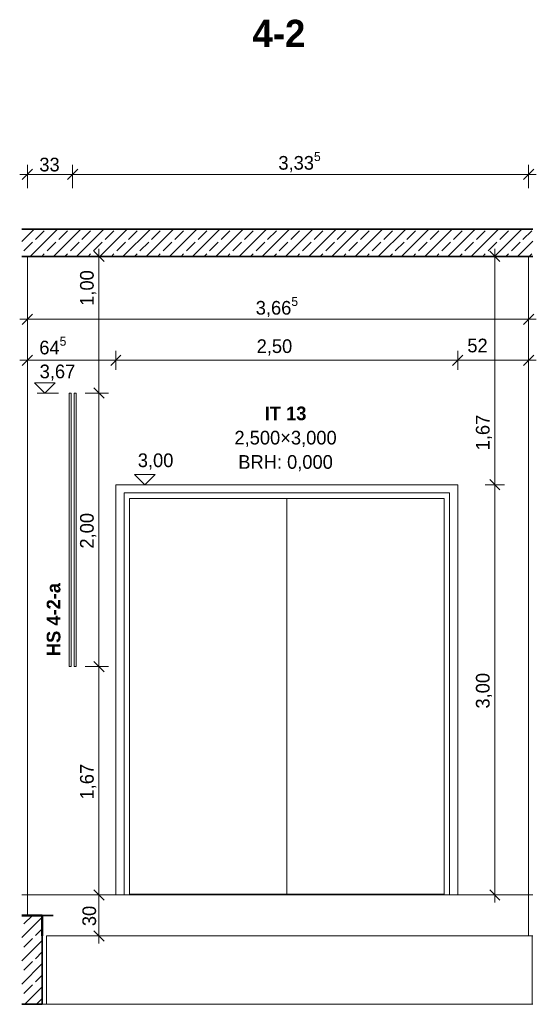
# Model space of a CAD drawing. Extents: x -22247 to 536407, y -187892 to 17509.
# Tile 52 of 75: x 408155 to 411932, y -185776 to -178575. Entities that reach past the tile are written whole.
import ezdxf
from ezdxf.lldxf.tags import DXFTag

# ---------------------------------------------------------------- set-up
doc = ezdxf.new("R2010")
doc.units = 0
doc.header["$LTSCALE"] = 50
for name, color, linetype, lineweight in [('01 Allgemein Beschriftung', 7, 'Continuous', 25), ('01 Bemaßung einbauteile', 7, 'Continuous', 25), ('01AFU Allgemein Bemaßung', 7, 'Continuous', 25), ('20 Bodenplatte', 7, 'Continuous', 25), ('20 Dach Stb-Decke', 7, 'Continuous', 25), ('20 Einbauteile - Halfenschienen', 7, 'Continuous', 25), ('20 Fenster Texte', 7, 'Continuous', 25), ('20 Fundament', 7, 'Continuous', 25), ('20 Innenwände', 7, 'Continuous', 25)]:
    doc.layers.add(name, color=color, linetype=linetype, lineweight=lineweight)
doc.styles.add('ERSTELLTER_STIL_2', font='GOTHIC.TTF')
doc.styles.add('ERSTELLTER_STIL_3', font='txt')
tags = doc.linetypes.add('Untersicht', pattern=[0.4, 0.3, -0.1]).pattern_tags.tags
tags[6:7] = [DXFTag(74, 4), DXFTag(75, 0), DXFTag(340, '0'), DXFTag(46, 1.0), DXFTag(50, 0.0), DXFTag(44, 0.0), DXFTag(45, 0.0)]
tags[4:5] = [DXFTag(74, 4), DXFTag(75, 0), DXFTag(340, '0'), DXFTag(46, 1.0), DXFTag(50, 0.0), DXFTag(44, 0.0), DXFTag(45, 0.0)]
pattern_1 = [(45, (395584.76, -184975.84), (-84.8528, 84.8528), []), (45, (395542.33, -184933.41), (-84.8528, 84.8528), [90, -30])]

# ---------------------------------------------------------------- blocks, each defined once
blk = doc.blocks.new('-D241')
at = {"layer": '01AFU Allgemein Bemaßung', "color": 7, "linetype": 'Continuous', "lineweight": 13, "ltscale": 0.00028561}
for p, q in [((408.2483, -181.0283), (408.1733, -181.1033)), ((408.2108, -181.1362), (408.2108, -180.9955)), ((408.895, -181.0283), (408.82, -181.1033)), ((408.8575, -181.1362), (408.8575, -180.9955)), ((408.1545, -181.0658), (408.2108, -181.0658)), ((408.2108, -181.0658), (408.8575, -181.0658))]:
    blk.add_line(p, q, dxfattribs=at)
at = {"layer": '01AFU Allgemein Bemaßung', "color": 7, "lineweight": 13, "ltscale": 0.00028561, "insert": (408.2979, -181.0517), "char_height": 0.1, "attachment_point": 7, "style": 'ERSTELLTER_STIL_2'}
blk.add_mtext('\\A1;{\\pql;\\fCentury Gothic|b0|i0|c0|p0;\\W1.000000;64\\fCentury Gothic|b0|i0|c0|p0;\\W1.000000;\\A1{\\H.66x;\\S5^  ;}}', dxfattribs=at)
blk = doc.blocks.new('-D242')
at = {"layer": '01AFU Allgemein Bemaßung', "color": 7, "linetype": 'Continuous', "lineweight": 13, "ltscale": 0.00028561}
for p, q in [((408.895, -181.0283), (408.82, -181.1033)), ((408.8575, -181.1362), (408.8575, -180.9955)), ((411.395, -181.0283), (411.32, -181.1033)), ((411.3575, -181.1362), (411.3575, -180.9955)), ((408.8575, -181.0658), (411.3575, -181.0658))]:
    blk.add_line(p, q, dxfattribs=at)
at = {"layer": '01AFU Allgemein Bemaßung', "color": 7, "lineweight": 13, "ltscale": 0.00028561, "insert": (409.8869, -181.0311), "char_height": 0.1, "attachment_point": 7, "style": 'ERSTELLTER_STIL_2'}
blk.add_mtext('\\A1;{\\pql;\\fCentury Gothic|b0|i0|c0|p0;\\W1.000000;2,50}', dxfattribs=at)
blk = doc.blocks.new('-D243')
at = {"layer": '01AFU Allgemein Bemaßung', "color": 7, "linetype": 'Continuous', "lineweight": 13, "ltscale": 0.00028561}
for p, q in [((411.395, -181.0283), (411.32, -181.1033)), ((411.3575, -181.1362), (411.3575, -180.9955)), ((411.8378, -181.1033), (411.9128, -181.0283)), ((411.8753, -181.1362), (411.8753, -180.9955)), ((411.3575, -181.0658), (411.8753, -181.0658)), ((411.8753, -181.0658), (411.9315, -181.0658))]:
    blk.add_line(p, q, dxfattribs=at)
at = {"layer": '01AFU Allgemein Bemaßung', "color": 7, "lineweight": 13, "ltscale": 0.00028561, "insert": (411.4272, -181.0091), "char_height": 0.1, "attachment_point": 7, "style": 'ERSTELLTER_STIL_2'}
blk.add_mtext('\\A1;{\\pql;\\fCentury Gothic|b0|i0|c0|p0;\\W1.000000;52}', dxfattribs=at)
blk = doc.blocks.new('-D244')
at = {"layer": '01AFU Allgemein Bemaßung', "color": 7, "linetype": 'Continuous', "lineweight": 13, "ltscale": 0.00028561}
for p, q in [((411.5911, -181.9383), (411.6661, -182.0133)), ((411.6989, -181.9758), (411.5583, -181.9758)), ((411.6286, -184.9758), (411.6286, -181.9758)), ((411.6989, -184.9758), (411.5583, -184.9758)), ((411.5911, -184.9383), (411.6661, -185.0133)), ((411.6286, -185.0321), (411.6286, -184.9758))]:
    blk.add_line(p, q, dxfattribs=at)
at = {"layer": '01AFU Allgemein Bemaßung', "color": 7, "lineweight": 13, "ltscale": 0.00028561, "insert": (411.6086, -183.6127), "char_height": 0.1, "attachment_point": 7, "rotation": 90, "style": 'ERSTELLTER_STIL_2'}
blk.add_mtext('\\A1;{\\pql;\\fCentury Gothic|b0|i0|c0|p0;\\W1.000000;3,00}', dxfattribs=at)
blk = doc.blocks.new('-D245')
at = {"layer": '01AFU Allgemein Bemaßung', "color": 7, "linetype": 'Continuous', "lineweight": 13, "ltscale": 0.00028561}
for p, q in [((411.6989, -180.3058), (411.5583, -180.3058)), ((411.6661, -180.3433), (411.5911, -180.2683)), ((411.6286, -180.3058), (411.6286, -180.2496)), ((411.6286, -181.9758), (411.6286, -180.3058)), ((411.5911, -181.9383), (411.6661, -182.0133)), ((411.6989, -181.9758), (411.5583, -181.9758))]:
    blk.add_line(p, q, dxfattribs=at)
at = {"layer": '01AFU Allgemein Bemaßung', "color": 7, "lineweight": 13, "ltscale": 0.00028561, "insert": (411.6086, -181.7245), "char_height": 0.1, "attachment_point": 7, "rotation": 90, "style": 'ERSTELLTER_STIL_2'}
blk.add_mtext('\\A1;{\\pql;\\fCentury Gothic|b0|i0|c0|p0;\\W1.000000;1,67}', dxfattribs=at)
blk = doc.blocks.new('-D246')
at = {"layer": '01AFU Allgemein Bemaßung', "color": 7, "linetype": 'Continuous', "lineweight": 13, "ltscale": 0.00028561}
for p, q in [((408.2483, -180.7283), (408.1733, -180.8033)), ((408.2108, -180.8362), (408.2108, -180.6955)), ((411.8378, -180.8033), (411.9128, -180.7283)), ((411.8753, -180.8362), (411.8753, -180.6955)), ((408.1545, -180.7658), (408.2108, -180.7658)), ((408.2108, -180.7658), (411.8753, -180.7658)), ((411.8753, -180.7658), (411.9315, -180.7658))]:
    blk.add_line(p, q, dxfattribs=at)
at = {"layer": '01AFU Allgemein Bemaßung', "color": 7, "lineweight": 13, "ltscale": 0.00028561, "insert": (409.8803, -180.761), "char_height": 0.1, "attachment_point": 7, "style": 'ERSTELLTER_STIL_2'}
blk.add_mtext('\\A1;{\\pql;\\fCentury Gothic|b0|i0|c0|p0;\\W1.000000;3,66\\fCentury Gothic|b0|i0|c0|p0;\\W1.000000;\\A1{\\H.66x;\\S5^  ;}}', dxfattribs=at)
blk = doc.blocks.new('-D247')
at = {"layer": '01 Bemaßung einbauteile', "color": 200, "linetype": 'Continuous', "lineweight": 18, "ltscale": 0.00105, "true_color": 0xd600ff}
for p, q in [((408.2108, -179.8058), (408.2108, -179.6355)), ((408.5417, -179.8058), (408.5417, -179.6355)), ((408.1545, -179.7058), (408.2108, -179.7058)), ((408.2483, -179.6683), (408.1733, -179.7433)), ((408.2108, -179.7058), (408.5417, -179.7058)), ((408.5792, -179.6683), (408.5042, -179.7433))]:
    blk.add_line(p, q, dxfattribs=at)
at = {"layer": '01 Bemaßung einbauteile', "color": 200, "lineweight": 18, "ltscale": 0.00105, "true_color": 0xd600ff, "insert": (408.298, -179.6858), "char_height": 0.1, "attachment_point": 7, "style": 'ERSTELLTER_STIL_2'}
blk.add_mtext('\\A1;{\\pql;\\fCentury Gothic|b0|i0|c0|p0;\\W1.000000;33}', dxfattribs=at)
blk = doc.blocks.new('-D248')
at = {"layer": '01 Bemaßung einbauteile', "color": 200, "linetype": 'Continuous', "lineweight": 18, "ltscale": 0.00105, "true_color": 0xd600ff}
for p, q in [((408.5417, -179.8058), (408.5417, -179.6355)), ((411.8753, -179.8058), (411.8753, -179.6355)), ((408.5792, -179.6683), (408.5042, -179.7433)), ((408.5417, -179.7058), (411.8753, -179.7058)), ((411.8378, -179.7433), (411.9128, -179.6683)), ((411.8753, -179.7058), (411.9315, -179.7058))]:
    blk.add_line(p, q, dxfattribs=at)
at = {"layer": '01 Bemaßung einbauteile', "color": 200, "lineweight": 18, "ltscale": 0.00105, "true_color": 0xd600ff, "insert": (410.0458, -179.701), "char_height": 0.1, "attachment_point": 7, "style": 'ERSTELLTER_STIL_2'}
blk.add_mtext('\\A1;{\\pql;\\fCentury Gothic|b0|i0|c0|p0;\\W1.000000;3,33\\fCentury Gothic|b0|i0|c0|p0;\\W1.000000;\\A1{\\H.66x;\\S5^  ;}}', dxfattribs=at)
blk = doc.blocks.new('-D249')
at = {"layer": '01 Bemaßung einbauteile', "color": 200, "linetype": 'Continuous', "lineweight": 18, "ltscale": 0.00105, "true_color": 0xd600ff}
for p, q in [((408.8045, -184.9758), (408.6342, -184.9758)), ((408.6967, -184.9383), (408.7717, -185.0133)), ((408.7342, -185.2758), (408.7342, -184.9758)), ((408.8045, -185.2758), (408.6342, -185.2758)), ((408.6967, -185.2383), (408.7717, -185.3133)), ((408.7342, -185.3321), (408.7342, -185.2758))]:
    blk.add_line(p, q, dxfattribs=at)
at = {"layer": '01 Bemaßung einbauteile', "color": 200, "lineweight": 18, "ltscale": 0.00105, "true_color": 0xd600ff, "insert": (408.7142, -185.2041), "char_height": 0.1, "attachment_point": 7, "rotation": 90, "style": 'ERSTELLTER_STIL_2'}
blk.add_mtext('\\A1;{\\pql;\\fCentury Gothic|b0|i0|c0|p0;\\W1.000000;30}', dxfattribs=at)
blk = doc.blocks.new('-D250')
at = {"layer": '01 Bemaßung einbauteile', "color": 200, "linetype": 'Continuous', "lineweight": 18, "ltscale": 0.00105, "true_color": 0xd600ff}
for p, q in [((408.8045, -183.3058), (408.6342, -183.3058)), ((408.6967, -183.2683), (408.7717, -183.3433)), ((408.7342, -184.9758), (408.7342, -183.3058)), ((408.8045, -184.9758), (408.6342, -184.9758)), ((408.6967, -184.9383), (408.7717, -185.0133))]:
    blk.add_line(p, q, dxfattribs=at)
at = {"layer": '01 Bemaßung einbauteile', "color": 200, "lineweight": 18, "ltscale": 0.00105, "true_color": 0xd600ff, "insert": (408.7142, -184.2777), "char_height": 0.1, "attachment_point": 7, "rotation": 90, "style": 'ERSTELLTER_STIL_2'}
blk.add_mtext('\\A1;{\\pql;\\fCentury Gothic|b0|i0|c0|p0;\\W1.000000;1,67}', dxfattribs=at)
blk = doc.blocks.new('-D251')
at = {"layer": '01 Bemaßung einbauteile', "color": 200, "linetype": 'Continuous', "lineweight": 18, "ltscale": 0.00105, "true_color": 0xd600ff}
for p, q in [((408.8045, -181.3058), (408.6342, -181.3058)), ((408.6967, -181.2683), (408.7717, -181.3433)), ((408.7342, -183.3058), (408.7342, -181.3058)), ((408.8045, -183.3058), (408.6342, -183.3058)), ((408.6967, -183.2683), (408.7717, -183.3433))]:
    blk.add_line(p, q, dxfattribs=at)
at = {"layer": '01 Bemaßung einbauteile', "color": 200, "lineweight": 18, "ltscale": 0.00105, "true_color": 0xd600ff, "insert": (408.7142, -182.4427), "char_height": 0.1, "attachment_point": 7, "rotation": 90, "style": 'ERSTELLTER_STIL_2'}
blk.add_mtext('\\A1;{\\pql;\\fCentury Gothic|b0|i0|c0|p0;\\W1.000000;2,00}', dxfattribs=at)
blk = doc.blocks.new('-D252')
at = {"layer": '01 Bemaßung einbauteile', "color": 200, "linetype": 'Continuous', "lineweight": 18, "ltscale": 0.00105, "true_color": 0xd600ff}
for p, q in [((408.8045, -180.3058), (408.6342, -180.3058)), ((408.7717, -180.3433), (408.6967, -180.2683)), ((408.7342, -180.3058), (408.7342, -180.2496)), ((408.7342, -181.3058), (408.7342, -180.3058)), ((408.8045, -181.3058), (408.6342, -181.3058)), ((408.6967, -181.2683), (408.7717, -181.3433))]:
    blk.add_line(p, q, dxfattribs=at)
at = {"layer": '01 Bemaßung einbauteile', "color": 200, "lineweight": 18, "ltscale": 0.00105, "true_color": 0xd600ff, "insert": (408.7142, -180.6673), "char_height": 0.1, "attachment_point": 7, "rotation": 90, "style": 'ERSTELLTER_STIL_2'}
blk.add_mtext('\\A1;{\\pql;\\fCentury Gothic|b0|i0|c0|p0;\\W1.000000;1,00}', dxfattribs=at)

msp = doc.modelspace()

# ---------------------------------------------------------------- hatches: boundary and pattern name
at = {"layer": '20 Bodenplatte', "linetype": 'Continuous', "lineweight": 13, "ltscale": 0.00028561, "true_color": 0x000100}
h = msp.add_hatch(dxfattribs=at)
h.set_pattern_fill('Beton_Stahlbeton_000b', color=98, scale=1000, style=0, pattern_type=2)
h.set_pattern_definition(pattern_1)
h.paths.add_polyline_path([(408319.7, -185125.8), (408170.2, -185125.8), (408170.2, -185275.8), (408319.7, -185275.8)])
at = {"layer": '20 Dach Stb-Decke', "linetype": 'Continuous', "lineweight": 13, "ltscale": 0.00028561, "true_color": 0x000100}
h = msp.add_hatch(dxfattribs=at)
h.set_pattern_fill('Beton_Stahlbeton_000b', color=98, scale=1000, style=0, pattern_type=2)
h.set_pattern_definition(pattern_1)
h.paths.add_polyline_path([(411906.5, -180105.8), (408170.2, -180105.8), (408170.2, -180305.8), (411906.5, -180305.8)])
at = {"layer": '20 Fundament', "linetype": 'Continuous', "lineweight": 13, "ltscale": 0.00028561, "true_color": 0x000100}
h = msp.add_hatch(dxfattribs=at)
h.set_pattern_fill('Beton_Stahlbeton_000b', color=98, scale=1000, style=0, pattern_type=2)
h.set_pattern_definition(pattern_1)
h.paths.add_polyline_path([(408170.2, -185775.8), (408319.7, -185775.8), (408319.7, -185275.8), (408170.2, -185275.8)])

# ---------------------------------------------------------------- linework, layer by layer
at = {"layer": '01 Bemaßung einbauteile', "color": 200, "linetype": 'Continuous', "lineweight": 18, "ltscale": 0.00105, "true_color": 0xd600ff}
for p, q in [((408338.7, -181305.8), (408263.7, -181230.8)), ((408263.7, -181230.8), (408413.7, -181230.8)), ((408413.7, -181230.8), (408338.7, -181305.8)), ((408338.7, -181305.8), (408282.4, -181305.8)), ((408338.7, -181305.8), (408438.7, -181305.8))]:
    msp.add_line(p, q, dxfattribs=at)
at = {"layer": '01AFU Allgemein Bemaßung', "color": 7, "linetype": 'Continuous', "lineweight": 13, "ltscale": 0.00028561}
for p, q in [((409069.1, -181975.8), (408994.1, -181900.8)), ((408994.1, -181900.8), (409144.1, -181900.8)), ((409144.1, -181900.8), (409069.1, -181975.8)), ((409069.1, -181975.8), (409012.8, -181975.8)), ((409069.1, -181975.8), (409319.1, -181975.8))]:
    msp.add_line(p, q, dxfattribs=at)
at = {"layer": '20 Bodenplatte', "color": 7, "linetype": 'Continuous', "lineweight": 50, "ltscale": 0.0625}
for q in [(408170.2, -185125.8), (408319.7, -185275.8)]:
    msp.add_line((408319.7, -185125.8), q, dxfattribs=at)
at = {"layer": '20 Bodenplatte', "color": 7, "linetype": 'Continuous', "lineweight": 35, "ltscale": 0.015006}
msp.add_line((408319.7, -185125.8), (408399.1, -185125.8), dxfattribs=at)
at = {"layer": '20 Dach Stb-Decke', "color": 7, "linetype": 'Continuous', "lineweight": 35, "ltscale": 0.015006}
for p, q in [((411906.5, -180105.8), (408170.2, -180105.8)), ((411906.5, -180305.8), (408170.2, -180305.8))]:
    msp.add_line(p, q, dxfattribs=at)
at = {"layer": '20 Dach Stb-Decke', "color": 30, "linetype": 'Untersicht', "lineweight": 18, "ltscale": 0.00026244, "true_color": 0xff7300}
msp.add_line((408170.2, -184975.8), (411906.5, -184975.8), dxfattribs=at)
at = {"layer": '20 Einbauteile - Halfenschienen', "color": 200, "linetype": 'Continuous', "lineweight": 18, "ltscale": 0.00105, "true_color": 0xd600ff}
for p, q in [((408517.2, -181305.8), (408530.5, -181305.8)), ((408517.2, -183305.8), (408517.2, -181305.8)), ((408530.5, -183305.8), (408530.5, -181305.8)), ((408553, -181305.8), (408566.2, -181305.8)), ((408553, -183305.8), (408553, -181305.8)), ((408566.2, -183305.8), (408566.2, -181305.8)), ((408517.2, -183305.8), (408530.5, -183305.8)), ((408553, -183305.8), (408566.2, -183305.8))]:
    msp.add_line(p, q, dxfattribs=at)
at = {"layer": '20 Fundament', "color": 7, "linetype": 'Continuous', "lineweight": 35, "ltscale": 0.015006}
for p, q in [((408319.7, -185275.8), (408319.7, -185775.8)), ((408319.7, -185775.8), (408170.2, -185775.8))]:
    msp.add_line(p, q, dxfattribs=at)
at = {"layer": '20 Fundament', "color": 7, "linetype": 'Continuous', "lineweight": 18, "ltscale": 0.00105}
for p, q in [((408349.5, -185275.8), (408634.2, -185275.8)), ((408349.5, -185775.8), (408349.5, -185275.8)), ((408634.2, -185275.8), (410684.1, -185275.8)), ((410684.1, -185275.8), (411902.1, -185275.8)), ((411902.1, -185275.8), (411902.1, -185775.8)), ((411902.1, -185275.8), (411906.5, -185275.8)), ((408319.7, -185775.8), (408334.1, -185775.8)), ((408349.5, -185775.8), (408334.1, -185775.8)), ((408349.5, -185775.8), (408634.2, -185775.8)), ((408634.2, -185775.8), (410684.1, -185775.8)), ((411902.1, -185775.8), (410684.1, -185775.8)), ((411902.1, -185775.8), (411906.5, -185775.8))]:
    msp.add_line(p, q, dxfattribs=at)
at = {"layer": '20 Innenwände', "color": 7, "linetype": 'Continuous', "lineweight": 18, "ltscale": 0.00105}
for p, q in [((408210.8, -180305.8), (408210.8, -185125.8)), ((411875.3, -180305.8), (411875.3, -185275.8)), ((408857.5, -184975.8), (408857.5, -181975.8)), ((408857.5, -181975.8), (411266.3, -181975.8)), ((408917.5, -184975.8), (408917.5, -182035.8)), ((408917.5, -182035.8), (411297.5, -182035.8)), ((411266.3, -181975.8), (411357.5, -181975.8)), ((411297.5, -182035.8), (411297.5, -184975.8)), ((411357.5, -181975.8), (411357.5, -184975.8)), ((408957.5, -184975.8), (408957.5, -182075.8)), ((408957.5, -182075.8), (410107.6, -182075.8)), ((410107.3, -182075.8), (410107.3, -184970.8)), ((410107.6, -182075.8), (410107.6, -184970.8)), ((410107.6, -182075.8), (410247.6, -182075.8)), ((410247.6, -182075.8), (411257.5, -182075.8)), ((411257.5, -182075.8), (411257.5, -184975.8)), ((411266.3, -184975.8), (408857.5, -184975.8)), ((410107.3, -184970.8), (408957.5, -184970.8)), ((410107.6, -184970.8), (411257.5, -184970.8)), ((411357.5, -184975.8), (411266.3, -184975.8))]:
    msp.add_line(p, q, dxfattribs=at)

# ---------------------------------------------------------------- block references
at = {"layer": '01 Bemaßung einbauteile', "color": 200, "linetype": 'Continuous', "lineweight": 18, "ltscale": 0.00105, "true_color": 0xd600ff, "xscale": 1000, "yscale": 1000, "zscale": 1000}
for name in ['-D248', '-D247', '-D252', '-D251', '-D250', '-D249']:
    msp.add_blockref(name, (0, 0), dxfattribs=at)
at = {"layer": '01AFU Allgemein Bemaßung', "color": 7, "linetype": 'Continuous', "lineweight": 13, "ltscale": 0.00028561, "xscale": 1000, "yscale": 1000, "zscale": 1000}
for name in ['-D245', '-D246', '-D241', '-D242', '-D243', '-D244']:
    msp.add_blockref(name, (0, 0), dxfattribs=at)

# ---------------------------------------------------------------- texts
at = {"layer": '01 Allgemein Beschriftung', "color": 1, "linetype": 'Continuous', "lineweight": 18, "ltscale": 0.00105, "true_color": 0xf50000, "insert": (409856.2, -178675.4), "char_height": 200, "attachment_point": 4, "style": 'ERSTELLTER_STIL_3'}
msp.add_mtext('\\A1;{\\fCentury Gothic|b1|i0|c0|p0;\\W1;4-\\fCentury Gothic|b1|i0|c0|p0;\\W1;2}', dxfattribs=at)
at = {"layer": '01 Bemaßung einbauteile', "color": 200, "lineweight": 18, "ltscale": 0.00105, "true_color": 0xd600ff, "insert": (408300.4, -181215.8), "char_height": 100, "attachment_point": 7, "style": 'ERSTELLTER_STIL_2'}
msp.add_mtext('\\A1;{\\fCentury Gothic|b0|i0|c0|p0;\\W1;3,67}', dxfattribs=at)
at = {"layer": '01AFU Allgemein Bemaßung', "color": 7, "lineweight": 13, "ltscale": 0.00028561, "insert": (409018, -181865.6), "char_height": 100, "attachment_point": 7, "style": 'ERSTELLTER_STIL_2'}
msp.add_mtext('\\A1;{\\fCentury Gothic|b0|i0|c0|p0;\\W1;3,00}', dxfattribs=at)
at = {"layer": '20 Einbauteile - Halfenschienen', "color": 7, "linetype": 'Continuous', "lineweight": 13, "ltscale": 0.00028561, "insert": (408453.4, -182962), "char_height": 100, "attachment_point": 8, "rotation": 90, "style": 'ERSTELLTER_STIL_3'}
msp.add_mtext('\\A1;{\\fCentury Gothic|b1|i0|c0|p0;\\W1;HS 4-2-a}', dxfattribs=at)
at = {"layer": '20 Fenster Texte', "color": 7, "linetype": 'Continuous', "lineweight": 13, "ltscale": 0.00028561, "insert": (410098.4, -181877.9), "char_height": 100, "attachment_point": 8, "line_spacing_factor": 1.065938, "style": 'ERSTELLTER_STIL_3'}
msp.add_mtext('\\A1;{\\fCentury Gothic|b1|i0|c0|p0;\\W1;IT 13\\P\\fCentury Gothic|b0|i0|c0|p0;\\W1;2,500×3,000\\P\\fCentury Gothic|b0|i0|c0|p0;\\W1;BRH: \\fCentury Gothic|b0|i0|c0|p0;\\W1;0,000}', dxfattribs=at)

doc.saveas('drawing.dxf')
